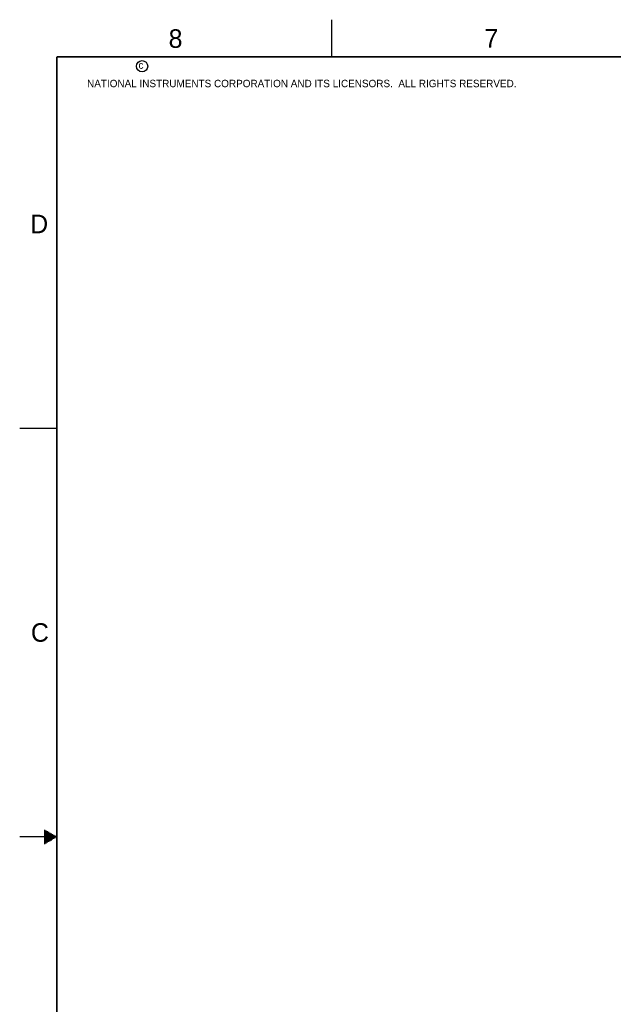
# Model space of a CAD drawing. Header units: inches. Extents: x 0 to 34, y 0 to 22.
# Tile 2 of 63: x 0 to 8, y 8.7 to 22. Entities that reach past the tile are written whole.
import ezdxf

# ---------------------------------------------------------------- set-up
doc = ezdxf.new("R2010")
doc.units = ezdxf.units.IN
doc.header["$LTSCALE"] = 1.87
doc.header["$MEASUREMENT"] = 0
doc.layers.get('0').update_dxf_attribs({"linetype": 'CONTINUOUS'})
doc.styles.add('TEXTSTYLE_2', font='txt')

msp = doc.modelspace()

# ---------------------------------------------------------------- linework, layer by layer
at = {"color": 2, "linetype": 'CONTINUOUS'}
for p, q in [((4.2, 21.5), (4.2, 22)), ((0, 16.5), (0.5, 16.5)), ((0.33, 11.09), (0.344, 11.09)), ((0.33, 11.08), (0.361, 11.08)), ((0.33, 11.07), (0.379, 11.07)), ((0.33, 11.06), (0.396, 11.06)), ((0.33, 11.05), (0.413, 11.05)), ((0.33, 11.04), (0.431, 11.04)), ((0.33, 11.03), (0.448, 11.03)), ((0.33, 11.02), (0.465, 11.02)), ((0.33, 11.01), (0.483, 11.01)), ((0.5, 11), (0, 11)), ((0.33, 10.99), (0.483, 10.99)), ((0.33, 10.98), (0.465, 10.98)), ((0.33, 10.97), (0.448, 10.97)), ((0.33, 10.96), (0.431, 10.96)), ((0.33, 10.95), (0.413, 10.95)), ((0.33, 10.94), (0.396, 10.94)), ((0.33, 10.93), (0.379, 10.93)), ((0.33, 10.92), (0.361, 10.92)), ((0.33, 10.91), (0.344, 10.91))]:
    msp.add_line(p, q, dxfattribs=at)
at = {"color": 7, "linetype": 'CONTINUOUS', "const_width": 0.02}
for points in [[(0.5, 21.5), (0.5, 0.5)], [(33.5, 21.5), (0.5, 21.5)]]:
    msp.add_lwpolyline(points, dxfattribs=at)
at = {"color": 2, "linetype": 'CONTINUOUS'}
msp.add_circle((1.648, 21.373), 0.0754, dxfattribs=at)

# ---------------------------------------------------------------- texts
at = {"color": 2, "linetype": 'CONTINUOUS', "attachment_point": 1, "line_spacing_factor": 0.9, "style": 'TEXTSTYLE_2'}
for s, insert, char_height, width in [('8', (2.005, 21.871), 0.25, 0.25), ('7', (6.256, 21.874), 0.25, 0.25), ('c', (1.599, 21.439), 0.1, 0.1), ('NATIONAL INSTRUMENTS CORPORATION AND ITS LICENSORS.  ALL RIGHTS RESERVED.', (0.907, 21.191), 0.1, 7.3), ('D', (0.142, 19.375), 0.25, 0.25), ('C', (0.151, 13.875), 0.25, 0.25)]:
    msp.add_mtext(s, dxfattribs=dict(at, insert=insert, char_height=char_height, width=width))

doc.saveas('drawing.dxf')
